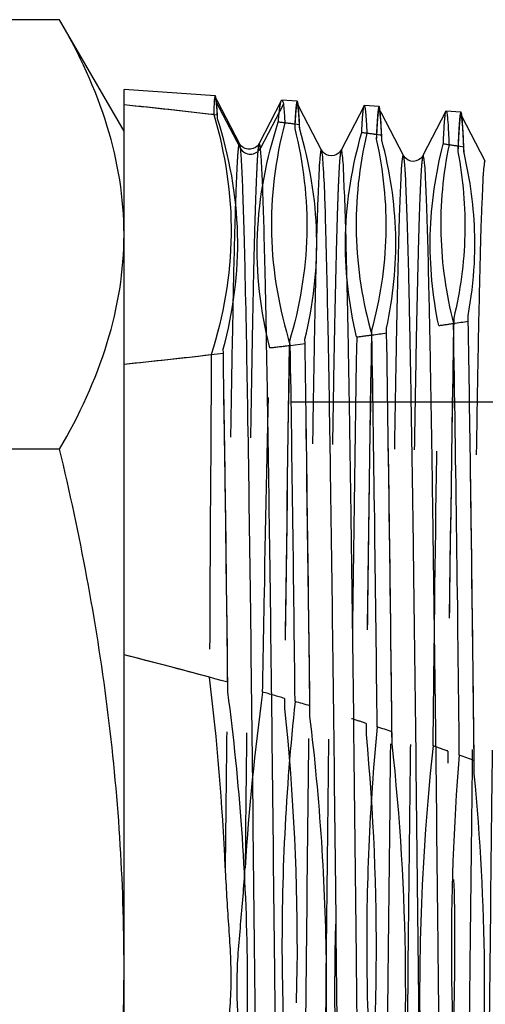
# Model space of a CAD drawing. Header units: millimetres. Extents: x 413 to 587, y 459 to 541.
# Tile 11 of 14: x 539 to 549, y 511 to 532. Entities that reach past the tile are written whole.
import ezdxf

# ---------------------------------------------------------------- set-up
doc = ezdxf.new("R2010")
doc.units = ezdxf.units.MM
doc.header["$LTSCALE"] = 65.185185
doc.linetypes.add('HIDDEN', pattern=[0.2, 0.1, -0.1])
doc.layers.add('KONST.EL_MIT_GEO', color=7, linetype='CONTINUOUS')

msp = doc.modelspace()

# ---------------------------------------------------------------- linework, layer by layer
at = {"layer": 'KONST.EL_MIT_GEO', "color": 7, "linetype": 'Continuous'}
for p, q in [((539.73, 532.439), (529.595, 532.439)), ((541.156, 529.97), (539.73, 532.439)), ((543.176, 530.758), (541.156, 530.892)), ((541.156, 469.108), (541.156, 530.892)), ((543.733, 529.597), (543.198, 530.621)), ((543.713, 529.7), (543.225, 530.637)), ((544.637, 530.648), (544.144, 529.7)), ((544.683, 530.573), (544.174, 529.597)), ((544.989, 530.637), (544.65, 530.66)), ((546.468, 530.534), (546.474, 530.539)), ((546.801, 530.517), (546.474, 530.539)), ((543.227, 530.243), (543.224, 530.33)), ((545.528, 529.555), (545.041, 530.492)), ((546.468, 530.534), (545.959, 529.555)), ((547.341, 529.435), (546.853, 530.372)), ((548.281, 530.413), (547.771, 529.435)), ((548.281, 530.413), (548.286, 530.418)), ((548.613, 530.397), (548.286, 530.418)), ((545.042, 530.116), (544.714, 530.156)), ((545.044, 530.021), (545.042, 530.116)), ((549.153, 529.311), (548.635, 530.305)), ((543.72, 529.688), (543.713, 529.701)), ((546.862, 529.777), (546.86, 529.882)), ((544.014, 529.588), (543.958, 529.574)), ((548.681, 529.494), (548.678, 529.621)), ((548.774, 525.771), (548.771, 525.891)), ((546.968, 525.51), (546.966, 525.615)), ((545.162, 525.276), (545.159, 525.371)), ((543.355, 525.062), (543.353, 525.149)), ((544.836, 525.236), (545.162, 525.276)), ((539.73, 522.938), (529.595, 522.938)), ((543.454, 517.571), (543.452, 517.783)), ((545.271, 517.03), (545.269, 517.261)), ((547.089, 516.433), (547.087, 516.689)), ((548.909, 515.755), (548.906, 516.049))]:
    msp.add_line(p, q, dxfattribs=at)
at = {"layer": 'KONST.EL_MIT_GEO', "color": 8, "linetype": 'HIDDEN'}
for p, q in [((543.225, 530.637), (543.179, 530.727)), ((543.198, 530.621), (543.198, 530.671)), ((545.041, 530.492), (544.994, 530.582)), ((546.853, 530.372), (546.806, 530.462)), ((548.635, 530.305), (548.618, 530.338)), ((544.936, 530.129), (544.934, 530.035)), ((546.742, 529.898), (546.74, 529.794)), ((548.548, 529.641), (548.545, 529.518)), ((548.454, 525.84), (548.451, 525.722)), ((546.635, 525.568), (546.632, 525.465)), ((544.817, 525.327), (544.815, 525.234)), ((564.401, 523.976), (525.869, 523.976)), ((544.71, 517.427), (544.708, 517.203)), ((546.517, 516.875), (546.514, 516.628)), ((548.323, 516.263), (548.32, 515.991))]:
    msp.add_line(p, q, dxfattribs=at)
at = {"layer": 'KONST.EL_MIT_GEO', "color": 7, "linetype": 'Continuous'}
for points in [[(543.958, 529.574), (543.898, 529.574), (543.839, 529.589), (543.792, 529.615), (543.759, 529.641), (543.736, 529.666), (543.72, 529.688)], [(544.144, 529.7), (544.136, 529.686), (544.122, 529.667), (544.1, 529.643), (544.064, 529.613), (544.014, 529.588)], [(545.959, 529.555), (545.95, 529.539), (545.933, 529.517), (545.904, 529.487), (545.861, 529.457), (545.81, 529.436), (545.751, 529.427), (545.689, 529.433), (545.636, 529.453), (545.595, 529.478), (545.563, 529.506), (545.542, 529.532), (545.531, 529.551), (545.528, 529.555)], [(547.771, 529.435), (547.769, 529.431), (547.76, 529.416), (547.743, 529.394), (547.714, 529.365), (547.673, 529.337), (547.623, 529.316), (547.564, 529.306), (547.502, 529.313), (547.448, 529.332), (547.406, 529.358), (547.375, 529.387), (547.354, 529.413), (547.342, 529.432), (547.341, 529.435)]]:
    msp.add_lwpolyline(points, dxfattribs=at)
at = {"layer": 'KONST.EL_MIT_GEO', "color": 8, "linetype": 'HIDDEN'}
for centre, radius, start, end in [((515.024, 280.888), 251.031, 83.56878, 84.0247), ((523.17, 351.903), 179.55, 83.03713, 83.15462), ((528.882, 396.987), 134.105, 82.34664, 82.4871), ((534.488, 436.817), 93.882, 81.38651, 81.58752), ((1845.12, 503.307), 1296.862, 179.004466, 179.439637), ((1888.733, 502.983), 1342.288, 179.035885, 179.417536), ((534.182, 620.608), 95.953, 278.35367, 278.55174), ((1865.603, 503.154), 1317.346, 179.018407, 179.429844), ((1926.326, 502.719), 1381.695, 179.062421, 179.399355), ((-1258.901, 497.008), 1804.283, 0.635805, 0.900697), ((2330.837, 497.192), 1784.755, 179.093724, 179.364794), ((528.536, 661), 136.738, 277.46637, 277.605), ((1905.574, 502.869), 1359.13, 179.047413, 179.409561), ((-1260.569, 497.29), 1804.136, 0.644099, 0.884788), ((522.681, 707.52), 183.625, 276.78637, 276.92299), ((1941.837, 502.616), 1397.206, 179.072461, 179.392639), ((514.932, 775.346), 251.893, 275.97583, 276.41759), ((3959.179, 502.351), 3416.167, 179.619602, 179.739313), ((513.331, 408.299), 113.552, 74.82937, 75.81564), ((491.902, 511.555), 51.537, 2.3657, 7.0657), ((595.918, 510.454), 52.182, 172.1651, 176.4529), ((520.762, 435.327), 85.521, 73.73847, 74.07823), ((526.688, 454.95), 65.022, 72.24457, 72.54587), ((597.355, 510.942), 49.656, 173.7138, 185.1049), ((532.317, 471.757), 47.297, 70.2195, 70.6383), ((498.376, 511.967), 50.105, 354.2113, 4.6057)]:
    msp.add_arc(centre, radius, start, end, dxfattribs=at)
at = {"layer": 'KONST.EL_MIT_GEO', "color": 7, "linetype": 'Continuous'}
for centre, radius, start, end in [((515.162, 282.176), 249.736, 83.54817, 84.02553), ((541.333, 530.44), 1.879, 5.8753, 7.0702), ((529.946, 529.583), 13.299, 3.2221, 3.5444), ((526.29, 528.931), 20.592, 2.6467, 3.3405), ((529.244, 399.695), 131.373, 82.29414, 82.43848), ((534.885, 439.46), 91.21, 81.30227, 81.51076), ((518.697, 528.358), 30.008, 2.411, 2.8602), ((543.953, 529.712), 0.249, 207.641, 332.359), ((540.157, 527.508), 8.765, 349.366, 356.986), ((535.185, 613.94), 89.21, 278.55004, 278.76169), ((-784.156, 502.949), 1332.799, 0.568416, 0.979039), ((529.586, 653.142), 128.811, 277.6093, 277.75557), ((-825.929, 502.688), 1372.76, 0.588885, 0.950753), ((-1257.523, 496.829), 1804.719, 0.63053, 0.910596), ((-864.89, 502.45), 1409.91, 0.605884, 0.926035), ((-1258.761, 497.129), 1804.142, 0.639364, 0.893921), ((515.381, 771.169), 247.692, 275.97307, 276.48469), ((-1260.671, 497.4), 1804.237, 0.647326, 0.878488), ((514.011, 410.918), 110.847, 74.59755, 75.8248), ((522.771, 442.184), 78.376, 73.3182, 73.5683), ((528.466, 460.465), 59.227, 71.67612, 72.0101), ((497.728, 510.977), 49.662, 354.8741, 6.3071), ((598.009, 511.996), 49.608, 175.1729, 186.0093), ((534.12, 476.723), 42.014, 69.3949, 69.8724), ((499.134, 510.972), 50.004, 355.6958, 5.4884)]:
    msp.add_arc(centre, radius, start, end, dxfattribs=at)
for points, knots in [([(541.156, 527.689), (541.156, 528.495), (540.877, 530.17), (540.161, 531.693), (539.73, 532.439)], [0, 0, 0, 0, 0.483396, 1, 1, 1, 1]), ([(543.182, 530.751), (543.182, 530.753), (543.18, 530.755), (543.178, 530.758), (543.176, 530.758)], [0, 0, 0, 0, 0.628568, 1, 1, 1, 1]), ([(543.198, 530.671), (543.197, 530.68), (543.193, 530.707), (543.19, 530.735), (543.182, 530.751)], [0, 0, 0, 0, 0.350939, 1, 1, 1, 1]), ([(543.22, 530.405), (543.219, 530.427), (543.214, 530.503), (543.208, 530.579), (543.202, 530.632)], [0, 0, 0, 0, 0.29691, 1, 1, 1, 1]), ([(544.637, 530.648), (544.639, 530.651), (544.642, 530.657), (544.648, 530.66), (544.65, 530.66)], [0, 0, 0, 0, 0.615191, 1, 1, 1, 1]), ([(544.65, 530.66), (544.659, 530.659), (544.673, 530.62), (544.679, 530.595), (544.683, 530.573)], [0, 0, 0, 0, 0.294038, 1, 1, 1, 1]), ([(544.683, 530.573), (544.686, 530.549), (544.7, 530.41), (544.708, 530.271), (544.714, 530.156)], [0, 0, 0, 0, 0.173084, 1, 1, 1, 1]), ([(544.995, 530.631), (544.994, 530.632), (544.992, 530.635), (544.99, 530.637), (544.989, 530.637)], [0, 0, 0, 0, 0.627363, 1, 1, 1, 1]), ([(545.042, 530.116), (545.038, 530.184), (545.031, 530.304), (545.021, 530.459), (545.009, 530.561), (545.002, 530.614), (544.995, 530.631)], [0, 0, 0, 0, 0.396751, 0.695821, 0.896801, 1, 1, 1, 1]), ([(546.474, 530.539), (546.478, 530.538), (546.484, 530.521), (546.49, 530.495), (546.497, 530.445), (546.507, 530.344), (546.519, 530.167), (546.527, 530.015), (546.532, 529.926)], [0, 0, 0, 0, 0.019933, 0.068436, 0.147303, 0.256797, 0.567537, 1, 1, 1, 1]), ([(546.847, 530.131), (546.843, 530.187), (546.836, 530.281), (546.828, 530.409), (546.814, 530.469), (546.81, 530.516), (546.801, 530.517)], [0, 0, 0, 0, 0.431547, 0.741699, 0.930194, 1, 1, 1, 1]), ([(548.286, 530.418), (548.291, 530.418), (548.297, 530.396), (548.304, 530.365), (548.311, 530.303), (548.323, 530.18), (548.336, 529.965), (548.345, 529.779), (548.35, 529.67)], [0, 0, 0, 0, 0.019362, 0.067707, 0.146524, 0.256035, 0.567107, 1, 1, 1, 1]), ([(548.667, 529.856), (548.663, 529.934), (548.656, 530.069), (548.644, 530.224), (548.635, 530.314), (548.628, 530.358), (548.622, 530.381), (548.617, 530.396), (548.613, 530.397)], [0, 0, 0, 0, 0.432228, 0.742641, 0.851989, 0.930848, 0.979539, 1, 1, 1, 1]), ([(543.353, 525.149), (543.576, 525.975), (543.807, 527.707), (543.488, 529.422), (543.227, 530.243)], [0, 0, 0, 0, 0.498457, 1, 1, 1, 1]), ([(544.714, 530.156), (544.505, 529.357), (544.293, 527.686), (544.59, 526.03), (544.836, 525.236)], [0, 0, 0, 0, 0.498505, 1, 1, 1, 1]), ([(545.159, 525.371), (545.346, 526.129), (545.532, 527.705), (545.266, 529.268), (545.044, 530.021)], [0, 0, 0, 0, 0.49858, 1, 1, 1, 1]), ([(546.532, 529.926), (546.36, 529.198), (546.191, 527.688), (546.437, 526.19), (546.642, 525.466)], [0, 0, 0, 0, 0.498634, 1, 1, 1, 1]), ([(543.733, 529.597), (543.731, 529.61), (543.726, 529.644), (543.724, 529.681), (543.713, 529.7)], [0, 0, 0, 0, 0.366469, 1, 1, 1, 1]), ([(544.174, 529.597), (544.172, 529.616), (544.172, 529.636), (544.152, 529.716), (544.144, 529.7)], [0, 0, 0, 0, 0.518512, 1, 1, 1, 1]), ([(546.966, 525.615), (547.115, 526.296), (547.258, 527.703), (547.043, 529.1), (546.862, 529.777)], [0, 0, 0, 0, 0.498719, 1, 1, 1, 1]), ([(548.35, 529.67), (548.216, 529.023), (548.089, 527.69), (548.284, 526.365), (548.448, 525.722)], [0, 0, 0, 0, 0.498781, 1, 1, 1, 1]), ([(544.622, 470.385), (544.609, 470.358), (544.569, 470.66), (544.57, 470.847), (544.53, 471.582), (544.51, 472.427), (544.48, 473.596), (544.454, 474.985), (544.426, 476.616), (544.387, 479.205), (544.34, 482.895), (544.286, 487.764), (544.232, 493.088), (544.177, 498.669), (544.122, 504.299), (544.068, 509.771), (544.013, 514.882), (543.96, 519.442), (543.906, 523.283), (543.859, 525.967), (543.819, 527.65), (543.793, 528.535), (543.766, 529.155), (543.748, 529.48), (543.733, 529.597)], [0, 0, 0, 0, 0.001502, 0.007586, 0.018245, 0.033386, 0.052868, 0.07651, 0.104093, 0.13536, 0.207753, 0.291001, 0.382017, 0.477426, 0.573691, 0.667244, 0.75462, 0.832585, 0.898252, 0.949193, 0.968531, 0.983528, 0.994049, 1, 1, 1, 1]), ([(545.027, 470.555), (545.014, 470.696), (544.995, 471.061), (544.955, 472.114), (544.912, 474.013), (544.86, 476.939), (544.809, 480.653), (544.757, 485.026), (544.705, 489.911), (544.653, 495.141), (544.6, 500.536), (544.548, 505.914), (544.496, 511.092), (544.443, 515.892), (544.392, 520.152), (544.34, 523.726), (544.295, 526.218), (544.257, 527.781), (544.232, 528.604), (544.206, 529.183), (544.188, 529.487), (544.174, 529.597)], [0, 0, 0, 0, 0.007188, 0.018573, 0.053521, 0.103658, 0.167275, 0.242202, 0.325882, 0.415463, 0.507891, 0.600018, 0.688704, 0.770933, 0.843903, 0.905134, 0.952543, 0.970543, 0.984523, 0.994369, 1, 1, 1, 1]), ([(545.566, 529.226), (545.562, 529.302), (545.555, 529.401), (545.54, 529.51), (545.534, 529.545), (545.528, 529.555)], [0, 0, 0, 0, 0.690756, 0.892707, 1, 1, 1, 1]), ([(546.865, 470.505), (546.855, 470.524), (546.849, 470.592), (546.833, 470.725), (546.821, 470.93), (546.807, 471.204), (546.793, 471.549), (546.773, 472.144), (546.749, 473.054), (546.721, 474.339), (546.693, 475.871), (546.665, 477.637), (546.637, 479.618), (546.609, 481.795), (546.57, 485.029), (546.523, 489.393), (546.467, 494.893), (546.412, 500.59), (546.356, 506.265), (546.301, 511.7), (546.246, 516.687), (546.198, 520.473), (546.159, 523.135), (546.131, 524.813), (546.104, 526.243), (546.074, 527.448), (546.053, 528.319), (546.013, 529.078), (546.013, 529.27), (545.973, 529.582), (545.959, 529.555)], [0, 0, 0, 0, 0.001091, 0.003371, 0.006843, 0.011502, 0.017338, 0.024336, 0.041752, 0.063581, 0.089614, 0.119601, 0.153251, 0.19024, 0.230212, 0.317538, 0.411869, 0.509579, 0.606913, 0.700133, 0.785657, 0.860204, 0.892447, 0.920914, 0.945329, 0.965459, 0.981112, 0.992139, 0.998438, 1, 1, 1, 1]), ([(548.677, 470.626), (548.667, 470.645), (548.661, 470.713), (548.645, 470.845), (548.633, 471.05), (548.619, 471.323), (548.605, 471.666), (548.585, 472.259), (548.561, 473.166), (548.533, 474.445), (548.505, 475.972), (548.477, 477.73), (548.449, 479.703), (548.421, 481.872), (548.382, 485.093), (548.335, 489.439), (548.28, 494.917), (548.224, 500.59), (548.168, 506.242), (548.113, 511.655), (548.058, 516.621), (548.01, 520.392), (547.971, 523.042), (547.943, 524.713), (547.916, 526.138), (547.886, 527.337), (547.865, 528.205), (547.825, 528.96), (547.825, 529.151), (547.785, 529.462), (547.771, 529.435)], [0, 0, 0, 0, 0.001093, 0.003375, 0.00685, 0.011511, 0.017349, 0.02435, 0.041769, 0.063603, 0.08964, 0.119629, 0.153283, 0.190275, 0.23025, 0.31758, 0.411913, 0.509624, 0.606957, 0.700173, 0.785693, 0.860233, 0.892474, 0.920936, 0.945348, 0.965475, 0.981123, 0.992146, 0.998442, 1, 1, 1, 1]), ([(548.91, 527.047), (548.92, 527.251), (548.932, 528.072), (548.823, 528.894), (548.681, 529.494)], [0, 0, 0, 0, 0.248739, 1, 1, 1, 1]), ([(547.344, 529.428), (547.343, 529.429), (547.342, 529.431), (547.341, 529.434), (547.341, 529.435)], [0, 0, 0, 0, 0.544567, 1, 1, 1, 1]), ([(548.247, 470.626), (548.233, 470.599), (548.193, 470.908), (548.193, 471.099), (548.153, 471.85), (548.132, 472.714), (548.102, 473.908), (548.075, 475.326), (548.047, 476.989), (548.008, 479.628), (547.961, 483.382), (547.905, 488.327), (547.85, 493.719), (547.795, 499.352), (547.739, 505.01), (547.684, 510.477), (547.629, 515.546), (547.582, 519.43), (547.543, 522.195), (547.515, 523.963), (547.487, 525.502), (547.459, 526.798), (547.432, 527.837), (547.408, 528.539), (547.388, 528.965), (547.375, 529.182), (547.36, 529.328), (547.352, 529.403), (547.344, 529.428)], [0, 0, 0, 0, 0.00155, 0.007817, 0.018789, 0.034368, 0.054406, 0.078709, 0.107046, 0.139145, 0.213366, 0.298534, 0.391394, 0.488398, 0.585842, 0.680004, 0.767292, 0.844375, 0.878154, 0.908316, 0.934575, 0.956678, 0.974417, 0.987623, 0.992486, 0.996173, 0.998678, 1, 1, 1, 1]), ([(546.435, 470.505), (546.422, 470.481), (546.399, 470.639), (546.394, 470.724), (546.377, 470.952), (546.366, 471.208), (546.346, 471.694), (546.323, 472.449), (546.296, 473.54), (546.27, 474.864), (546.243, 476.412), (546.205, 478.878), (546.159, 482.4), (546.106, 487.06), (546.053, 492.178), (546, 497.573), (545.947, 503.054), (545.893, 508.428), (545.84, 513.506), (545.787, 518.108), (545.734, 522.072), (545.684, 525.259), (545.631, 527.556), (545.596, 528.779), (545.566, 529.226)], [0, 0, 0, 0, 0.001415, 0.003761, 0.007207, 0.011749, 0.017376, 0.031836, 0.05046, 0.073084, 0.099508, 0.129498, 0.199086, 0.279389, 0.367571, 0.46052, 0.554956, 0.647548, 0.73503, 0.81432, 0.882622, 0.937533, 0.977122, 1, 1, 1, 1]), ([(539.73, 522.938), (540.161, 523.684), (540.877, 525.207), (541.156, 526.882), (541.156, 527.689)], [0, 0, 0, 0, 0.516604, 1, 1, 1, 1]), ([(548.906, 516.049), (548.895, 516.992), (548.857, 520.233), (548.815, 523.474), (548.774, 525.771)], [0, 0, 0, 0, 0.291106, 1, 1, 1, 1]), ([(541.156, 511.469), (541.156, 513.396), (540.9, 517.259), (540.18, 521.059), (539.73, 522.938)], [0, 0, 0, 0, 0.499438, 1, 1, 1, 1]), ([(543.578, 505.403), (543.803, 507.422), (544.017, 511.492), (543.717, 515.556), (543.454, 517.571)], [0, 0, 0, 0, 0.499955, 1, 1, 1, 1]), ([(544.941, 517.359), (544.733, 515.409), (544.535, 511.482), (544.815, 507.56), (545.062, 505.615)], [0, 0, 0, 0, 0.49995, 1, 1, 1, 1]), ([(545.385, 505.944), (545.57, 507.785), (545.744, 511.491), (545.493, 515.192), (545.271, 517.03)], [0, 0, 0, 0, 0.499956, 1, 1, 1, 1]), ([(546.759, 516.797), (546.589, 515.033), (546.432, 511.483), (546.664, 507.938), (546.868, 506.177)], [0, 0, 0, 0, 0.499958, 1, 1, 1, 1]), ([(539.73, 500), (540.18, 501.879), (540.9, 505.679), (541.156, 509.542), (541.156, 511.469)], [0, 0, 0, 0, 0.500562, 1, 1, 1, 1])]:
    msp.add_open_spline(points, degree=3, knots=knots, dxfattribs=at)
at = {"layer": 'KONST.EL_MIT_GEO', "color": 8, "linetype": 'HIDDEN'}
for points, knots in [([(543.176, 530.758), (543.173, 530.758), (543.167, 530.745), (543.16, 530.711), (543.154, 530.672), (543.151, 530.643)], [0, 0, 0, 0, 0.078109, 0.26574, 1, 1, 1, 1]), ([(543.151, 530.643), (543.15, 530.623), (543.146, 530.522), (543.144, 530.421), (543.142, 530.339)], [0, 0, 0, 0, 0.192052, 1, 1, 1, 1]), ([(543.179, 530.727), (543.177, 530.73), (543.17, 530.735), (543.165, 530.72), (543.158, 530.694), (543.154, 530.664), (543.151, 530.643)], [0, 0, 0, 0, 0.081241, 0.174645, 0.356168, 1, 1, 1, 1]), ([(543.198, 530.621), (543.197, 530.634), (543.191, 530.67), (543.189, 530.707), (543.179, 530.727)], [0, 0, 0, 0, 0.368169, 1, 1, 1, 1]), ([(543.227, 530.243), (543.224, 530.284), (543.217, 530.41), (543.209, 530.536), (543.198, 530.621)], [0, 0, 0, 0, 0.323676, 1, 1, 1, 1]), ([(544.57, 530.173), (544.579, 530.281), (544.591, 530.423), (544.617, 530.58), (544.629, 530.631), (544.637, 530.648)], [0, 0, 0, 0, 0.677274, 0.882634, 1, 1, 1, 1]), ([(544.994, 530.582), (544.992, 530.585), (544.981, 530.59), (544.978, 530.559), (544.969, 530.528), (544.959, 530.432), (544.946, 530.27), (544.938, 530.122), (544.934, 530.035)], [0, 0, 0, 0, 0.01515, 0.047645, 0.115435, 0.21957, 0.53718, 1, 1, 1, 1]), ([(544.989, 530.637), (544.985, 530.638), (544.979, 530.624), (544.971, 530.586), (544.959, 530.488), (544.947, 530.331), (544.94, 530.203), (544.936, 530.129)], [0, 0, 0, 0, 0.019621, 0.067425, 0.254878, 0.565889, 1, 1, 1, 1]), ([(545.044, 530.021), (545.04, 530.097), (545.033, 530.229), (545.022, 530.399), (545.008, 530.509), (545.002, 530.566), (544.994, 530.582)], [0, 0, 0, 0, 0.402813, 0.703945, 0.902893, 1, 1, 1, 1]), ([(543.142, 530.339), (543.396, 529.482), (543.676, 527.681), (543.357, 525.886), (543.087, 525.032)], [0, 0, 0, 0, 0.499331, 1, 1, 1, 1]), ([(546.417, 529.941), (546.42, 530.021), (546.428, 530.161), (546.439, 530.341), (546.453, 530.457), (546.46, 530.517), (546.468, 530.534)], [0, 0, 0, 0, 0.403573, 0.705, 0.903719, 1, 1, 1, 1]), ([(546.806, 530.462), (546.805, 530.464), (546.796, 530.468), (546.793, 530.455), (546.786, 530.434), (546.78, 530.389), (546.767, 530.278), (546.754, 530.076), (546.745, 529.899), (546.74, 529.794)], [0, 0, 0, 0, 0.013035, 0.025735, 0.046893, 0.115829, 0.220786, 0.538777, 1, 1, 1, 1]), ([(546.801, 530.517), (546.797, 530.517), (546.79, 530.5), (546.785, 530.474), (546.778, 530.423), (546.767, 530.322), (546.755, 530.143), (546.747, 529.988), (546.742, 529.898)], [0, 0, 0, 0, 0.018908, 0.066514, 0.144824, 0.254115, 0.565503, 1, 1, 1, 1]), ([(546.862, 529.777), (546.858, 529.87), (546.85, 530.032), (546.838, 530.24), (546.822, 530.374), (546.816, 530.443), (546.806, 530.462)], [0, 0, 0, 0, 0.405556, 0.707747, 0.905857, 1, 1, 1, 1]), ([(548.223, 529.689), (548.227, 529.788), (548.236, 529.959), (548.248, 530.179), (548.264, 530.321), (548.27, 530.393), (548.281, 530.413)], [0, 0, 0, 0, 0.406423, 0.708925, 0.906673, 1, 1, 1, 1]), ([(548.618, 530.338), (548.617, 530.341), (548.606, 530.343), (548.604, 530.327), (548.596, 530.301), (548.59, 530.244), (548.58, 530.158), (548.572, 530.039), (548.559, 529.823), (548.551, 529.646), (548.545, 529.518)], [0, 0, 0, 0, 0.011247, 0.024488, 0.046251, 0.116225, 0.221842, 0.363189, 0.540144, 1, 1, 1, 1]), ([(548.613, 530.397), (548.608, 530.397), (548.602, 530.375), (548.595, 530.345), (548.587, 530.282), (548.576, 530.158), (548.562, 529.94), (548.553, 529.751), (548.548, 529.641)], [0, 0, 0, 0, 0.018346, 0.065829, 0.144112, 0.253432, 0.565144, 1, 1, 1, 1]), ([(548.681, 529.494), (548.677, 529.61), (548.667, 529.81), (548.655, 530.067), (548.636, 530.231), (548.63, 530.315), (548.618, 530.338)], [0, 0, 0, 0, 0.408282, 0.711532, 0.908708, 1, 1, 1, 1]), ([(544.38, 525.181), (544.175, 525.993), (543.979, 527.693), (544.308, 529.37), (544.57, 530.173)], [0, 0, 0, 0, 0.497661, 1, 1, 1, 1]), ([(544.934, 530.035), (545.125, 529.269), (545.316, 527.672), (545.044, 526.089), (544.817, 525.327)], [0, 0, 0, 0, 0.498564, 1, 1, 1, 1]), ([(546.304, 525.421), (546.128, 526.159), (545.954, 527.69), (546.206, 529.209), (546.417, 529.941)], [0, 0, 0, 0, 0.498616, 1, 1, 1, 1]), ([(543.713, 529.701), (543.712, 529.703), (543.708, 529.708), (543.701, 529.699), (543.698, 529.686), (543.692, 529.664), (543.688, 529.633), (543.68, 529.574), (543.672, 529.478), (543.662, 529.336), (543.648, 529.076), (543.631, 528.664), (543.611, 528.067), (543.583, 527.003), (543.549, 525.357), (543.51, 523.024), (543.471, 520.249), (543.432, 517.086), (543.407, 514.853), (543.394, 513.682)], [0, 0, 0, 0, 0.000441, 0.00084, 0.001706, 0.003108, 0.005059, 0.007562, 0.014228, 0.023104, 0.034183, 0.062894, 0.100219, 0.145978, 0.26186, 0.408282, 0.582418, 0.780917, 1, 1, 1, 1]), ([(544.144, 529.7), (544.138, 529.689), (544.132, 529.654), (544.116, 529.541), (544.102, 529.314), (544.083, 528.945), (544.064, 528.445), (544.045, 527.817), (544.026, 527.064), (544.007, 526.189), (543.98, 524.792), (543.948, 522.775), (543.91, 520.058), (543.872, 516.982), (543.848, 514.816), (543.836, 513.682)], [0, 0, 0, 0, 0.00229, 0.006631, 0.021519, 0.044649, 0.075915, 0.11518, 0.162259, 0.216942, 0.278974, 0.423937, 0.594534, 0.787703, 1, 1, 1, 1]), ([(546.74, 529.794), (546.894, 529.103), (547.042, 527.674), (546.821, 526.255), (546.635, 525.568)], [0, 0, 0, 0, 0.498699, 1, 1, 1, 1]), ([(548.123, 525.673), (547.984, 526.331), (547.852, 527.688), (548.053, 529.035), (548.223, 529.689)], [0, 0, 0, 0, 0.498763, 1, 1, 1, 1]), ([(545.528, 529.555), (545.514, 529.583), (545.476, 529.268), (545.474, 529.074), (545.435, 528.312), (545.413, 527.437), (545.383, 526.227), (545.356, 524.791), (545.328, 523.107), (545.289, 520.436), (545.241, 516.638), (545.186, 511.637), (545.131, 506.188), (545.075, 500.501), (545.02, 494.793), (544.964, 489.285), (544.917, 484.916), (544.878, 481.679), (544.85, 479.499), (544.822, 477.517), (544.794, 475.751), (544.766, 474.218), (544.739, 472.933), (544.714, 472.023), (544.694, 471.428), (544.681, 471.084), (544.666, 470.809), (544.655, 470.604), (544.639, 470.472), (544.632, 470.404), (544.622, 470.385)], [0, 0, 0, 0, 0.001578, 0.007903, 0.018963, 0.034655, 0.054829, 0.079291, 0.107805, 0.140097, 0.214734, 0.30033, 0.393595, 0.490942, 0.588631, 0.68291, 0.770157, 0.810084, 0.847026, 0.880627, 0.910566, 0.936554, 0.958342, 0.975723, 0.982705, 0.988528, 0.993176, 0.99664, 0.998913, 1, 1, 1, 1]), ([(545.959, 529.555), (545.949, 529.536), (545.943, 529.468), (545.927, 529.335), (545.915, 529.129), (545.901, 528.854), (545.887, 528.509), (545.867, 527.913), (545.843, 527.001), (545.815, 525.714), (545.787, 524.178), (545.759, 522.409), (545.731, 520.424), (545.703, 518.242), (545.664, 515.002), (545.617, 510.63), (545.561, 505.118), (545.506, 499.41), (545.45, 493.723), (545.395, 488.277), (545.34, 483.28), (545.292, 479.486), (545.253, 476.819), (545.225, 475.137), (545.198, 473.704), (545.168, 472.497), (545.147, 471.623), (545.107, 470.863), (545.106, 470.671), (545.067, 470.357), (545.053, 470.385)], [0, 0, 0, 0, 0.001091, 0.00337, 0.006842, 0.011502, 0.017337, 0.024335, 0.04175, 0.063579, 0.089611, 0.119596, 0.153245, 0.190233, 0.230204, 0.317528, 0.411857, 0.509566, 0.606899, 0.700118, 0.785643, 0.860191, 0.892436, 0.920903, 0.94532, 0.965452, 0.981106, 0.992135, 0.998437, 1, 1, 1, 1]), ([(547.341, 529.435), (547.326, 529.462), (547.288, 529.149), (547.286, 528.956), (547.247, 528.197), (547.226, 527.325), (547.196, 526.121), (547.169, 524.691), (547.14, 523.014), (547.101, 520.354), (547.054, 516.571), (546.998, 511.591), (546.943, 506.164), (546.887, 500.5), (546.832, 494.816), (546.776, 489.33), (546.729, 484.979), (546.69, 481.755), (546.662, 479.584), (546.634, 477.61), (546.606, 475.851), (546.578, 474.324), (546.551, 473.044), (546.527, 472.137), (546.506, 471.544), (546.493, 471.201), (546.479, 470.928), (546.467, 470.724), (546.451, 470.592), (546.444, 470.524), (546.435, 470.505)], [0, 0, 0, 0, 0.001576, 0.007899, 0.018957, 0.034646, 0.054818, 0.079278, 0.10779, 0.14008, 0.214712, 0.300306, 0.393568, 0.490913, 0.588602, 0.682881, 0.770131, 0.810059, 0.847002, 0.880606, 0.910547, 0.936537, 0.958329, 0.975712, 0.982697, 0.988521, 0.993171, 0.996637, 0.998911, 1, 1, 1, 1]), ([(548.545, 529.518), (548.661, 528.913), (548.768, 527.673), (548.598, 526.441), (548.454, 525.84)], [0, 0, 0, 0, 0.498861, 1, 1, 1, 1]), ([(547.771, 529.435), (547.761, 529.416), (547.755, 529.347), (547.739, 529.215), (547.727, 529.01), (547.713, 528.736), (547.699, 528.392), (547.679, 527.798), (547.655, 526.89), (547.627, 525.607), (547.599, 524.078), (547.571, 522.316), (547.543, 520.339), (547.515, 518.166), (547.476, 514.938), (547.429, 510.583), (547.373, 505.094), (547.318, 499.409), (547.262, 493.746), (547.207, 488.322), (547.152, 483.346), (547.104, 479.567), (547.065, 476.911), (547.037, 475.237), (547.01, 473.809), (546.98, 472.608), (546.959, 471.738), (546.919, 470.981), (546.919, 470.79), (546.879, 470.478), (546.865, 470.505)], [0, 0, 0, 0, 0.001093, 0.003376, 0.006851, 0.011513, 0.017351, 0.024352, 0.041772, 0.063605, 0.089642, 0.119632, 0.153284, 0.190276, 0.23025, 0.317577, 0.411908, 0.509617, 0.606948, 0.700163, 0.785682, 0.860223, 0.892464, 0.920928, 0.94534, 0.965468, 0.981118, 0.992142, 0.99844, 1, 1, 1, 1]), ([(549.153, 529.311), (549.138, 529.338), (549.1, 529.027), (549.098, 528.835), (549.059, 528.08), (549.038, 527.212), (549.008, 526.013), (548.981, 524.59), (548.953, 522.919), (548.913, 520.271), (548.866, 516.504), (548.81, 511.544), (548.755, 506.14), (548.699, 500.499), (548.644, 494.838), (548.588, 489.375), (548.541, 485.042), (548.503, 481.83), (548.474, 479.669), (548.446, 477.703), (548.418, 475.951), (548.391, 474.43), (548.363, 473.155), (548.339, 472.252), (548.319, 471.662), (548.305, 471.32), (548.291, 471.048), (548.279, 470.844), (548.263, 470.713), (548.257, 470.645), (548.247, 470.626)], [0, 0, 0, 0, 0.001574, 0.007891, 0.01894, 0.034621, 0.054785, 0.079238, 0.107746, 0.140033, 0.214667, 0.300263, 0.393529, 0.490878, 0.588569, 0.68285, 0.770102, 0.810032, 0.846977, 0.880582, 0.910526, 0.93652, 0.958314, 0.9757, 0.982686, 0.988513, 0.993165, 0.996632, 0.998909, 1, 1, 1, 1]), ([(549.583, 529.311), (549.573, 529.292), (549.567, 529.224), (549.551, 529.093), (549.539, 528.889), (549.525, 528.616), (549.511, 528.274), (549.491, 527.682), (549.467, 526.778), (549.439, 525.501), (549.411, 523.978), (549.383, 522.223), (549.355, 520.254), (549.327, 518.09), (549.289, 514.875), (549.241, 510.538), (549.186, 505.072), (549.13, 499.409), (549.075, 493.769), (549.019, 488.368), (548.964, 483.412), (548.916, 479.649), (548.877, 477.004), (548.849, 475.337), (548.822, 473.916), (548.792, 472.719), (548.771, 471.853), (548.731, 471.1), (548.731, 470.909), (548.691, 470.599), (548.677, 470.626)], [0, 0, 0, 0, 0.001093, 0.003373, 0.006846, 0.011506, 0.017341, 0.024338, 0.041752, 0.063581, 0.089615, 0.119605, 0.15326, 0.190255, 0.230233, 0.317571, 0.411912, 0.509628, 0.606964, 0.700182, 0.785702, 0.860243, 0.892482, 0.920944, 0.945355, 0.96548, 0.981127, 0.992149, 0.998443, 1, 1, 1, 1]), ([(548.909, 515.755), (548.898, 516.744), (548.858, 520.123), (548.815, 523.502), (548.771, 525.891)], [0, 0, 0, 0, 0.292885, 1, 1, 1, 1]), ([(547.089, 516.433), (547.08, 517.317), (547.044, 520.378), (547.004, 523.438), (546.966, 525.615)], [0, 0, 0, 0, 0.288757, 1, 1, 1, 1]), ([(547.997, 516.379), (548.007, 517.276), (548.043, 520.374), (548.084, 523.473), (548.123, 525.673)], [0, 0, 0, 0, 0.289604, 1, 1, 1, 1]), ([(544.223, 517.567), (544.235, 518.284), (544.282, 520.822), (544.334, 523.36), (544.38, 525.181)], [0, 0, 0, 0, 0.282298, 1, 1, 1, 1]), ([(544.708, 517.203), (544.908, 515.293), (545.096, 511.447), (544.827, 507.606), (544.59, 505.7)], [0, 0, 0, 0, 0.499953, 1, 1, 1, 1]), ([(546.077, 505.924), (545.893, 507.76), (545.721, 511.455), (545.97, 515.146), (546.191, 516.978)], [0, 0, 0, 0, 0.499957, 1, 1, 1, 1]), ([(546.514, 516.628), (546.675, 514.908), (546.824, 511.448), (546.603, 507.991), (546.408, 506.274)], [0, 0, 0, 0, 0.49996, 1, 1, 1, 1]), ([(543.394, 513.682), (543.411, 513.262), (543.466, 512.424), (543.554, 511.162), (543.439, 509.904), (543.368, 509.066), (543.342, 508.646)], [0, 0, 0, 0, 0.25, 0.499931, 0.749955, 1, 1, 1, 1]), ([(543.783, 508.646), (543.766, 509.066), (543.712, 509.905), (543.624, 511.166), (543.738, 512.425), (543.81, 513.262), (543.836, 513.682)], [0, 0, 0, 0, 0.250009, 0.499961, 0.749941, 1, 1, 1, 1])]:
    msp.add_open_spline(points, degree=3, knots=knots, dxfattribs=at)

doc.saveas('drawing.dxf')
